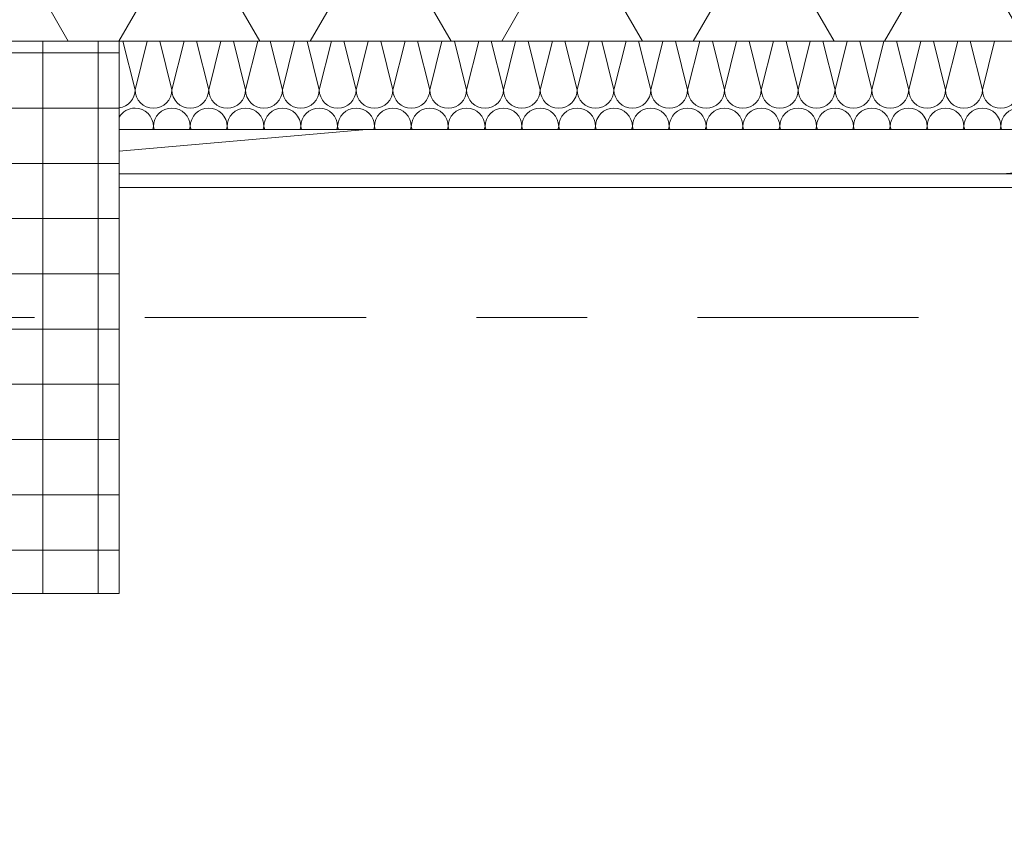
# Model space of a CAD drawing. Header units: metres. Extents: x -167 to 233, y -155 to 122.
# Tile 172 of 176: x 47.911 to 48.802, y 43.133 to 43.859. Entities that reach past the tile are written whole.
import ezdxf
from ezdxf.enums import TextEntityAlignment as Align

# ---------------------------------------------------------------- set-up
doc = ezdxf.new("R2010")
doc.units = ezdxf.units.M
doc.header["$MEASUREMENT"] = 0
doc.linetypes.add('Raster', pattern=[0.4, 0.2, -0.1, 0, -0.1])
for name, color, linetype in [('10 Stütze', 7, 'Continuous'), ('10 Wand außen', 7, 'Continuous'), ('20 Decke', 7, 'Continuous'), ('50 Sanitäreinrichtung', 7, 'Continuous'), ('90 Achsraster', 7, 'Continuous'), ('94 Genehmigungsplanung Bemaßung', 7, 'Continuous')]:
    doc.layers.add(name, color=color, linetype=linetype)
doc.styles.add('ERSTELLTER_STIL_1', font='arial.ttf')
doc.styles.add('ERSTELLTER_STIL_2', font='arial.ttf')
doc.dimstyles.new('ERSTELLTER_STIL__1', dxfattribs={"dimtxt": 0.25, "dimasz": 0.19, "dimexe": 0.18, "dimexo": 0.1, "dimgap": 0, "dimtad": 1, "dimtih": 1, "dimtoh": 1, "dimzin": 0, "dimdsep": 46, "dimtxsty": 'ERSTELLTER_STIL_1', "dimblk": 'ARROWHEAD_6', "dimblk1": 'ARROWHEAD_6', "dimblk2": 'ARROWHEAD_6', "dimcen": 0.09, "dimclrd": 7, "dimclre": 7, "dimclrt": 7, "dimazin": 0, "dimtfac": 1, "dimtdec": 4, "dimtmove": 0, "dimatfit": 3, "dimfxl": 1, "dimtolj": 1, "dimtzin": 0, "dimarcsym": 0})

# ---------------------------------------------------------------- blocks, each defined once
blk = doc.blocks.new('Rechteck Raster Kassetten Fassade - ACB')
at = {"layer": '50 Sanitäreinrichtung', "linetype": 'Continuous', "lineweight": 18}
h = blk.add_hatch(dxfattribs=at)
h.set_pattern_fill('Dämmung__weich_0001', color=8, style=0, pattern_type=2)
h.set_pattern_definition([(60, (0, 0), (-0.1299038, 0.075), []), (120, (0, 0), (0.1299038, 0.075), [])])
h.paths.add_polyline_path([(0, 0), (20.25, 0), (20.38, 0.13), (0, 0.13)])
at = {"layer": '50 Sanitäreinrichtung', "color": 251, "linetype": 'Continuous', "lineweight": 18, "true_color": 0x5f5f5f}
blk.add_line((0, 0), (20.25, 0), dxfattribs=at)
blk = doc.blocks.new('*X41', base_point=(27236.13209, 33357.27905))
at = {"layer": '10 Wand außen', "color": 8, "linetype": 'Continuous', "lineweight": 18}
for p, q in [((48.00444, 43.83968), (48.01543, 43.79572)), ((48.02642, 43.83968), (48.01543, 43.79572)), ((48.03777, 43.83968), (48.04876, 43.79572)), ((48.05975, 43.83968), (48.04876, 43.79572)), ((48.0711, 43.83968), (48.08209, 43.79572)), ((48.09308, 43.83968), (48.08209, 43.79572)), ((48.10444, 43.83968), (48.11543, 43.79572)), ((48.12642, 43.83968), (48.11543, 43.79572)), ((48.13777, 43.83968), (48.14876, 43.79572)), ((48.15975, 43.83968), (48.14876, 43.79572)), ((48.1711, 43.83968), (48.18209, 43.79572)), ((48.19308, 43.83968), (48.18209, 43.79572)), ((48.20444, 43.83968), (48.21543, 43.79572)), ((48.22642, 43.83968), (48.21543, 43.79572)), ((48.23777, 43.83968), (48.24876, 43.79572)), ((48.25975, 43.83968), (48.24876, 43.79572)), ((48.2711, 43.83968), (48.28209, 43.79572)), ((48.29308, 43.83968), (48.28209, 43.79572)), ((48.30444, 43.83968), (48.31543, 43.79572)), ((48.32642, 43.83968), (48.31543, 43.79572)), ((48.33777, 43.83968), (48.34876, 43.79572)), ((48.35975, 43.83968), (48.34876, 43.79572)), ((48.3711, 43.83968), (48.38209, 43.79572)), ((48.39308, 43.83968), (48.38209, 43.79572)), ((48.40444, 43.83968), (48.41543, 43.79572)), ((48.42642, 43.83968), (48.41543, 43.79572)), ((48.43777, 43.83968), (48.44876, 43.79572)), ((48.45975, 43.83968), (48.44876, 43.79572)), ((48.4711, 43.83968), (48.48209, 43.79572)), ((48.49308, 43.83968), (48.48209, 43.79572)), ((48.50444, 43.83968), (48.51543, 43.79572)), ((48.52642, 43.83968), (48.51543, 43.79572)), ((48.53777, 43.83968), (48.54876, 43.79572)), ((48.55975, 43.83968), (48.54876, 43.79572)), ((48.5711, 43.83968), (48.58209, 43.79572)), ((48.59308, 43.83968), (48.58209, 43.79572)), ((48.60444, 43.83968), (48.61543, 43.79572)), ((48.62642, 43.83968), (48.61543, 43.79572)), ((48.63777, 43.83968), (48.64876, 43.79572)), ((48.65975, 43.83968), (48.64876, 43.79572)), ((48.6711, 43.83968), (48.68209, 43.79572)), ((48.69308, 43.83968), (48.68209, 43.79572)), ((48.70444, 43.83968), (48.71543, 43.79572)), ((48.72642, 43.83968), (48.71543, 43.79572)), ((48.73777, 43.83968), (48.74876, 43.79572)), ((48.75975, 43.83968), (48.74876, 43.79572)), ((48.7711, 43.83968), (48.78209, 43.79572)), ((48.79308, 43.83968), (48.78209, 43.79572)), ((48.03209, 43.76238), (48.03142, 43.75968)), ((48.03209, 43.76238), (48.03277, 43.75968)), ((48.06543, 43.76238), (48.06475, 43.75968)), ((48.06543, 43.76238), (48.0661, 43.75968)), ((48.09876, 43.76238), (48.09808, 43.75968)), ((48.09876, 43.76238), (48.09944, 43.75968)), ((48.13209, 43.76238), (48.13142, 43.75968)), ((48.13209, 43.76238), (48.13277, 43.75968)), ((48.16543, 43.76238), (48.16475, 43.75968)), ((48.16543, 43.76238), (48.1661, 43.75968)), ((48.19876, 43.76238), (48.19808, 43.75968)), ((48.19876, 43.76238), (48.19944, 43.75968)), ((48.23209, 43.76238), (48.23142, 43.75968)), ((48.23209, 43.76238), (48.23277, 43.75968)), ((48.26543, 43.76238), (48.26475, 43.75968)), ((48.26543, 43.76238), (48.2661, 43.75968)), ((48.29876, 43.76238), (48.29808, 43.75968)), ((48.29876, 43.76238), (48.29944, 43.75968)), ((48.33209, 43.76238), (48.33142, 43.75968)), ((48.33209, 43.76238), (48.33277, 43.75968)), ((48.36543, 43.76238), (48.36475, 43.75968)), ((48.36543, 43.76238), (48.3661, 43.75968)), ((48.39876, 43.76238), (48.39808, 43.75968)), ((48.39876, 43.76238), (48.39944, 43.75968)), ((48.43209, 43.76238), (48.43142, 43.75968)), ((48.43209, 43.76238), (48.43277, 43.75968)), ((48.46543, 43.76238), (48.46475, 43.75968)), ((48.46543, 43.76238), (48.4661, 43.75968)), ((48.49876, 43.76238), (48.49808, 43.75968)), ((48.49876, 43.76238), (48.49944, 43.75968)), ((48.53209, 43.76238), (48.53142, 43.75968)), ((48.53209, 43.76238), (48.53277, 43.75968)), ((48.56543, 43.76238), (48.56475, 43.75968)), ((48.56543, 43.76238), (48.5661, 43.75968)), ((48.59876, 43.76238), (48.59808, 43.75968)), ((48.59876, 43.76238), (48.59944, 43.75968)), ((48.63209, 43.76238), (48.63142, 43.75968)), ((48.63209, 43.76238), (48.63277, 43.75968)), ((48.66543, 43.76238), (48.66475, 43.75968)), ((48.66543, 43.76238), (48.6661, 43.75968)), ((48.69876, 43.76238), (48.69808, 43.75968)), ((48.69876, 43.76238), (48.69944, 43.75968)), ((48.73209, 43.76238), (48.73142, 43.75968)), ((48.73209, 43.76238), (48.73277, 43.75968)), ((48.76543, 43.76238), (48.76475, 43.75968)), ((48.76543, 43.76238), (48.7661, 43.75968)), ((48.79876, 43.76238), (48.79808, 43.75968)), ((48.79876, 43.76238), (48.79944, 43.75968))]:
    blk.add_line(p, q, dxfattribs=at)
for centre, start, end in [((47.99876, 43.79572), 278.02308, 0), ((48.03209, 43.79572), 180, 270), ((48.03209, 43.79572), 270, 0), ((48.06543, 43.79572), 180, 270), ((48.06543, 43.79572), 270, 0), ((48.09876, 43.79572), 180, 270), ((48.09876, 43.79572), 270, 0), ((48.13209, 43.79572), 180, 270), ((48.13209, 43.79572), 270, 0), ((48.16543, 43.79572), 180, 270), ((48.16543, 43.79572), 270, 0), ((48.19876, 43.79572), 180, 270), ((48.19876, 43.79572), 270, 0), ((48.23209, 43.79572), 180, 270), ((48.23209, 43.79572), 270, 0), ((48.26543, 43.79572), 180, 270), ((48.26543, 43.79572), 270, 0), ((48.29876, 43.79572), 180, 270), ((48.29876, 43.79572), 270, 0), ((48.33209, 43.79572), 180, 270), ((48.33209, 43.79572), 270, 0), ((48.36543, 43.79572), 180, 270), ((48.36543, 43.79572), 270, 0), ((48.39876, 43.79572), 180, 270), ((48.39876, 43.79572), 270, 0), ((48.43209, 43.79572), 180, 270), ((48.43209, 43.79572), 270, 0), ((48.46543, 43.79572), 180, 270), ((48.46543, 43.79572), 270, 0), ((48.49876, 43.79572), 180, 270), ((48.49876, 43.79572), 270, 0), ((48.53209, 43.79572), 180, 270), ((48.53209, 43.79572), 270, 0), ((48.56543, 43.79572), 180, 270), ((48.56543, 43.79572), 270, 0), ((48.59876, 43.79572), 180, 270), ((48.59876, 43.79572), 270, 0), ((48.63209, 43.79572), 180, 270), ((48.63209, 43.79572), 270, 0), ((48.66543, 43.79572), 180, 270), ((48.66543, 43.79572), 270, 0), ((48.69876, 43.79572), 180, 270), ((48.69876, 43.79572), 270, 0), ((48.73209, 43.79572), 180, 270), ((48.73209, 43.79572), 270, 0), ((48.76543, 43.79572), 180, 270), ((48.76543, 43.79572), 270, 0), ((48.79876, 43.79572), 180, 270), ((48.79876, 43.79572), 270, 0), ((48.01543, 43.76238), 90, 149.36468), ((48.01543, 43.76238), 0, 90), ((48.04876, 43.76238), 90, 180), ((48.04876, 43.76238), 0, 90), ((48.08209, 43.76238), 90, 180), ((48.08209, 43.76238), 0, 90), ((48.11543, 43.76238), 90, 180), ((48.11543, 43.76238), 0, 90), ((48.14876, 43.76238), 90, 180), ((48.14876, 43.76238), 0, 90), ((48.18209, 43.76238), 90, 180), ((48.18209, 43.76238), 0, 90), ((48.21543, 43.76238), 90, 180), ((48.21543, 43.76238), 0, 90), ((48.24876, 43.76238), 90, 180), ((48.24876, 43.76238), 0, 90), ((48.28209, 43.76238), 90, 180), ((48.28209, 43.76238), 0, 90), ((48.31543, 43.76238), 90, 180), ((48.31543, 43.76238), 0, 90), ((48.34876, 43.76238), 90, 180), ((48.34876, 43.76238), 0, 90), ((48.38209, 43.76238), 90, 180), ((48.38209, 43.76238), 0, 90), ((48.41543, 43.76238), 90, 180), ((48.41543, 43.76238), 0, 90), ((48.44876, 43.76238), 90, 180), ((48.44876, 43.76238), 0, 90), ((48.48209, 43.76238), 90, 180), ((48.48209, 43.76238), 0, 90), ((48.51543, 43.76238), 90, 180), ((48.51543, 43.76238), 0, 90), ((48.54876, 43.76238), 90, 180), ((48.54876, 43.76238), 0, 90), ((48.58209, 43.76238), 90, 180), ((48.58209, 43.76238), 0, 90), ((48.61543, 43.76238), 90, 180), ((48.61543, 43.76238), 0, 90), ((48.64876, 43.76238), 90, 180), ((48.64876, 43.76238), 0, 90), ((48.68209, 43.76238), 90, 180), ((48.68209, 43.76238), 0, 90), ((48.71543, 43.76238), 90, 180), ((48.71543, 43.76238), 0, 90), ((48.74876, 43.76238), 90, 180), ((48.74876, 43.76238), 0, 90), ((48.78209, 43.76238), 90, 180), ((48.78209, 43.76238), 0, 90), ((48.81543, 43.76238), 90, 180)]:
    blk.add_arc(centre, 0.01667, start, end, dxfattribs=at)
blk = doc.blocks.new('Standard-Rastermarker_139')
at = {"layer": '90 Achsraster', "color": 14, "linetype": 'Raster', "lineweight": 18, "true_color": 0xa80000}
blk.add_line((1, 0), (45.44268, 0), dxfattribs=at)
at = {"layer": '90 Achsraster', "color": 14, "lineweight": 18, "true_color": 0xa80000, "style": 'ERSTELLTER_STIL_2'}
for tag, p in [('AC_MarkerText_1_0', (-0.35, 0.15)), ('AC_MarkerText_1_1', (46.79268, 0.15))]:
    blk.add_attdef(tag, text='', height=0.3, dxfattribs=at).set_placement(p, align=Align.TOP_CENTER)
blk = doc.blocks.new('*D257', base_point=(27236.13209, 33357.27905))
at = {"layer": '94 Genehmigungsplanung Bemaßung', "color": 7, "linetype": 'Continuous', "lineweight": 13}
for p, q in [((17.50109, 45.65596), (17.50109, 46.03096)), ((58.00249, 45.65596), (58.00249, 46.03096)), ((17.60109, 45.94346), (17.40109, 45.74346)), ((57.90249, 45.74346), (58.10249, 45.94346)), ((17.50109, 45.84346), (58.00249, 45.84346))]:
    blk.add_line(p, q, dxfattribs=at)
at = {"layer": '94 Genehmigungsplanung Bemaßung', "color": 7, "lineweight": 13, "char_height": 0.25, "attachment_point": 7, "style": 'ERSTELLTER_STIL_1'}
for s, insert in [('\\A1;{\\pql;\\fArial|b0|i0|c0|p0;\\W1.000000;40,50}', (37.13212, 45.89346)), ('\\A1;{\\pql;\\fArial|b0|i0|c0|p0;\\W1.000000;16}', (57.52113, 45.89346))]:
    blk.add_mtext(s, dxfattribs=dict(at, insert=insert))
blk = doc.blocks.new('ARROWHEAD_6')
at = {"color": 0, "linetype": 'Continuous', "lineweight": 0}
for p, q in [((-0.5, -0.5), (0.5, 0.5)), ((0, 0), (-1, 0))]:
    blk.add_line(p, q, dxfattribs=at)

msp = doc.modelspace()

# ---------------------------------------------------------------- hatches: boundary and pattern name
at = {"layer": '10 Stütze', "linetype": 'Continuous', "lineweight": 18}
h = msp.add_hatch(dxfattribs=at)
h.set_pattern_fill('Beton__Fertigteil_Träger_1D', color=8, style=0, pattern_type=2)
h.set_pattern_definition([(0, (27236.132094, 33357.27905), (0, 0.05), []), (90, (27236.132094, 33357.27905), (-0.05, 0), [])])
h.paths.add_polyline_path([(47.50109, 43.83968), (47.50109, 43.33968), (48.00109, 43.33968), (48.00109, 43.83968)])
at = {"layer": '10 Wand außen', "linetype": 'Continuous', "lineweight": 13, "true_color": 0x000100}
h = msp.add_hatch(dxfattribs=at)
h.set_pattern_fill('Holz__Vollholz__Längshol_AA', color=98, style=0, pattern_type=2)
h.set_pattern_definition([(5, (27236.13209, 33357.27905), (-0.00784401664, 0.08965752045), [])])
h.paths.add_polyline_path([(48.00109, 43.71968), (52.50109, 43.71968), (52.50109, 43.75968), (48.00109, 43.75968)])
h = msp.add_hatch(dxfattribs=at)
h.set_pattern_fill('Gipskarton_0001', color=98, style=0, pattern_type=2)
h.set_pattern_definition([(0, (27236.132094, 33357.27905), (0, 0.075), [0, -0.075])])
h.paths.add_polyline_path([(48.00109, 43.70718), (52.50109, 43.70718), (52.50109, 43.71968), (48.00109, 43.71968)])

# ---------------------------------------------------------------- linework, layer by layer
at = {"layer": '10 Stütze', "color": 7, "linetype": 'Continuous', "lineweight": 13, "flags": 128}
msp.add_lwpolyline([(47.50109, 43.83968), (47.50109, 43.33968), (48.00109, 43.33968), (48.00109, 43.83968)], close=True, dxfattribs=at)
at = {"layer": '10 Wand außen', "color": 7, "linetype": 'Continuous', "lineweight": 18}
for p, q in [((48.00109, 43.75968), (52.50109, 43.75968)), ((48.00109, 43.71968), (52.50109, 43.71968))]:
    msp.add_line(p, q, dxfattribs=at)
at = {"layer": '10 Wand außen', "color": 7, "linetype": 'Continuous', "lineweight": 18, "flags": 128}
for points in [[(52.50109, 43.83968), (48.00109, 43.83968)], [(48.00109, 43.83968), (48.00109, 43.70718)], [(48.00109, 43.70718), (52.50109, 43.70718)]]:
    msp.add_lwpolyline(points, dxfattribs=at)
at = {"layer": '20 Decke', "color": 7, "linetype": 'Continuous', "lineweight": 13, "flags": 128}
msp.add_lwpolyline([(38.10109, 43.83968), (38.10109, 28.33968), (38.24109, 28.33968), (42.50109, 28.33968), (42.50109, 28.83968), (43.00109, 28.83968), (43.00109, 28.33968), (47.50109, 28.33968), (47.50109, 28.83968), (48.00109, 28.83968), (48.00109, 28.47218), (52.50249, 28.47218), (52.50249, 28.83968), (53.00249, 28.83968), (53.00249, 28.33968), (57.50249, 28.33968), (57.50249, 28.83968), (58.00249, 28.83968), (58.00249, 43.83968), (47.50109, 43.83968), (43.00109, 43.83968), (43.00109, 43.33968), (42.50109, 43.33968), (42.50109, 43.83968)], close=True, dxfattribs=at)

# ---------------------------------------------------------------- block references
at = {"layer": '10 Wand außen', "color": 7, "lineweight": 35}
msp.add_blockref('*X41', (27236.13209, 33357.27905), dxfattribs=at)
at = {"layer": '50 Sanitäreinrichtung', "color": 251, "linetype": 'Continuous', "lineweight": 18, "true_color": 0x5f5f5f}
msp.add_blockref('Rechteck Raster Kassetten Fassade - ACB', (37.75109, 43.83968), dxfattribs=at)
at = {"layer": '90 Achsraster', "color": 7, "linetype": 'Continuous', "lineweight": 18}
msp.add_blockref('Standard-Rastermarker_139', (13.52445, 43.58968), dxfattribs=at)

# ---------------------------------------------------------------- dimensions: what is measured, and where the dimension line sits
at = {"layer": '94 Genehmigungsplanung Bemaßung', "color": 7, "linetype": 'Continuous', "lineweight": 13}
dim = msp.add_linear_dim(base=(58.00249, 45.84346), p1=(17.50109, 43.83968), p2=(58.00249, 43.83968), dimstyle='ERSTELLTER_STIL__1', dxfattribs=at)
dim.commit()
dim.dimension.update_dxf_attribs({"geometry": '*D257', "text_midpoint": (37.55089, 46.01846), "dimtype": 160})

doc.saveas('drawing.dxf')
